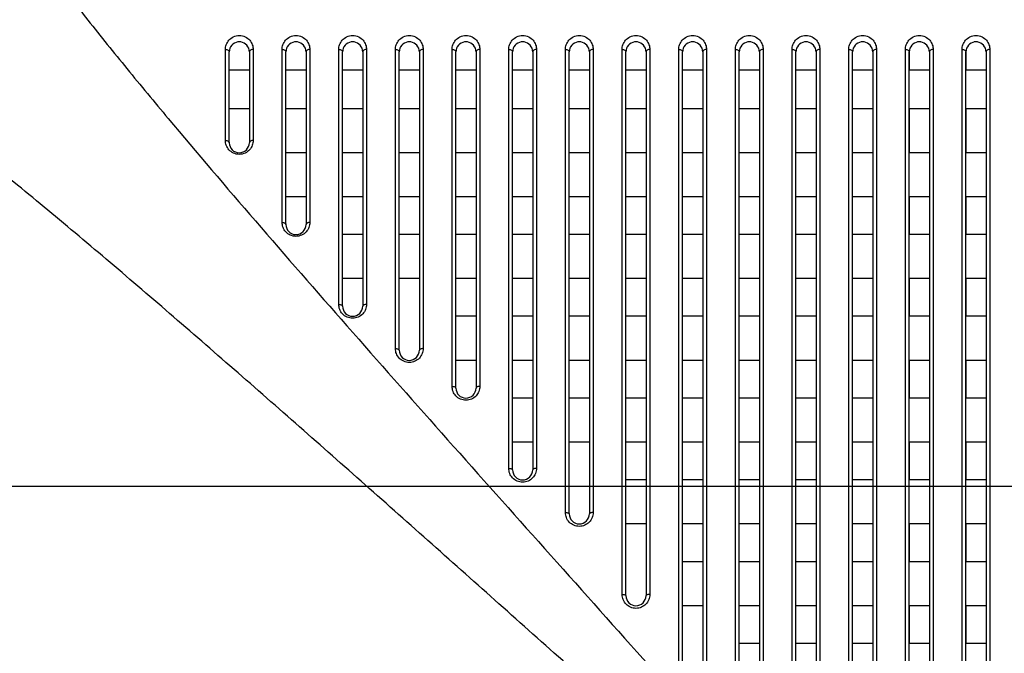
# Model space of a CAD drawing. Header units: millimetres. Extents: x -6054 to 364, y -1866 to 3094.
# Tile 94 of 256: x -4687 to -4609, y 852 to 903. Entities that reach past the tile are written whole.
import ezdxf

# ---------------------------------------------------------------- set-up
doc = ezdxf.new("R2010")
doc.units = ezdxf.units.MM
doc.header["$LTSCALE"] = 65.395
doc.header["$PDSIZE"] = 0.05
doc.layers.get('0').update_dxf_attribs({"linetype": 'CONTINUOUS'})
doc.layers.get('Defpoints').update_dxf_attribs({"linetype": 'CONTINUOUS'})
doc.layers.add('DIM', color=3, linetype='CONTINUOUS')
doc.styles.get("Standard").update_dxf_attribs({"font": 'arial.ttf'})
doc.dimstyles.new('ISO-25', dxfattribs={"dimtxt": 2.5, "dimasz": 2.5, "dimexe": 1.25, "dimexo": 0.625, "dimtad": 1, "dimtxsty": 'STANDARD', "dimcen": 2.5, "dimadec": 0, "dimazin": 0, "dimtfac": 1, "dimtmove": 0, "dimatfit": 3, "dimfxl": 1, "dimarcsym": 0})

# ---------------------------------------------------------------- blocks, each defined once
blk = doc.blocks.new('*D0')
at = {"layer": 'Defpoints', "color": 0}
for p in [(-4193.173, 1041.272), (-4734.98, 936.486), (-4193.173, 628.168)]:
    blk.add_point(p, dxfattribs=at)
at = {"layer": 'DIM', "color": 3, "lineweight": -2}
for p, q in [((-4734.98, 937.111), (-4734.98, 1042.522)), ((-4193.173, 628.793), (-4193.173, 1042.522)), ((-4719.98, 1041.272), (-4208.173, 1041.272))]:
    blk.add_line(p, q, dxfattribs=at)
at = {"layer": 'DIM', "color": 3}
for points in [[(-4719.98, 1043.772), (-4719.98, 1038.772), (-4734.98, 1041.272)], [(-4208.173, 1038.772), (-4208.173, 1043.772), (-4193.173, 1041.272)]]:
    blk.add_solid(points, dxfattribs=at)
at = {"layer": 'DIM', "color": 2, "insert": (-4464.076, 1059.082), "char_height": 20, "attachment_point": 5}
blk.add_mtext('542  [21,331]', dxfattribs=at)
blk = doc.blocks.new('*D16')
at = {"layer": 'Defpoints', "color": 0}
for p in [(-4695.976, 946.484), (-4765.28, 865.648), (-4570.423, 865.648)]:
    blk.add_point(p, dxfattribs=at)
at = {"layer": 'DIM', "color": 3, "lineweight": -2}
for p, q in [((-4696.601, 946.484), (-4766.53, 946.484)), ((-4765.28, 931.484), (-4765.28, 880.648)), ((-4571.048, 865.648), (-4766.53, 865.648)), ((-4765.28, 865.648), (-4765.28, 703.928))]:
    blk.add_line(p, q, dxfattribs=at)
at = {"layer": 'DIM', "color": 3}
for points in [[(-4762.78, 931.484), (-4767.78, 931.484), (-4765.28, 946.484)], [(-4767.78, 880.648), (-4762.78, 880.648), (-4765.28, 865.648)]]:
    blk.add_solid(points, dxfattribs=at)
at = {"layer": 'DIM', "color": 2, "insert": (-4783.09, 777.288), "char_height": 20, "attachment_point": 5, "rotation": 90}
blk.add_mtext('81   [3,183]', dxfattribs=at)
blk = doc.blocks.new('*D7')
at = {"layer": 'Defpoints', "color": 0}
for p in [(-4728.573, 946.484), (-4809.721, 628.168), (-4193.173, 628.168)]:
    blk.add_point(p, dxfattribs=at)
at = {"layer": 'DIM', "color": 3, "lineweight": -2}
for p, q in [((-4729.198, 946.484), (-4810.971, 946.484)), ((-4809.721, 931.484), (-4809.721, 643.168)), ((-4193.798, 628.168), (-4810.971, 628.168))]:
    blk.add_line(p, q, dxfattribs=at)
at = {"layer": 'DIM', "color": 3}
for points in [[(-4807.221, 931.484), (-4812.221, 931.484), (-4809.721, 946.484)], [(-4812.221, 643.168), (-4807.221, 643.168), (-4809.721, 628.168)]]:
    blk.add_solid(points, dxfattribs=at)
at = {"layer": 'DIM', "color": 2, "insert": (-4827.531, 787.326), "char_height": 20, "attachment_point": 5, "rotation": 90}
blk.add_mtext('318  [12,532]', dxfattribs=at)
blk = doc.blocks.new('*D11')
at = {"layer": 'Defpoints', "color": 0}
for p in [(-4734.98, 978.007), (-4734.98, 865.656), (-4570.423, 865.648)]:
    blk.add_point(p, dxfattribs=at)
at = {"layer": 'DIM', "color": 3, "lineweight": -2}
for p, q in [((-4734.98, 866.281), (-4734.98, 979.257)), ((-4570.423, 866.273), (-4570.423, 979.257)), ((-4585.423, 978.007), (-4719.98, 978.007))]:
    blk.add_line(p, q, dxfattribs=at)
at = {"layer": 'DIM', "color": 3}
for points in [[(-4719.98, 980.507), (-4719.98, 975.507), (-4734.98, 978.007)], [(-4585.423, 975.507), (-4585.423, 980.507), (-4570.423, 978.007)]]:
    blk.add_solid(points, dxfattribs=at)
at = {"layer": 'DIM', "color": 2, "insert": (-4652.701, 995.817), "char_height": 20, "attachment_point": 5}
blk.add_mtext('165  [6,479]', dxfattribs=at)

msp = doc.modelspace()

# ---------------------------------------------------------------- linework, layer by layer
at = {"linetype": 'Continuous'}
for p, q in [((-4670.523, 893.145), (-4670.523, 900.382)), ((-4670.223, 892.968), (-4670.223, 900.184)), ((-4668.623, 900.184), (-4668.623, 892.968)), ((-4668.323, 900.382), (-4668.323, 893.145)), ((-4666.023, 886.629), (-4666.023, 900.382)), ((-4665.723, 886.468), (-4665.723, 900.184)), ((-4664.123, 900.184), (-4664.123, 886.468)), ((-4663.823, 900.382), (-4663.823, 886.629)), ((-4661.523, 880.114), (-4661.523, 900.382)), ((-4661.223, 879.968), (-4661.223, 900.184)), ((-4659.623, 900.184), (-4659.623, 879.968)), ((-4659.323, 900.382), (-4659.323, 880.114)), ((-4657.023, 876.606), (-4657.023, 900.382)), ((-4656.723, 876.468), (-4656.723, 900.184)), ((-4655.123, 900.184), (-4655.123, 876.468)), ((-4654.823, 900.382), (-4654.823, 876.606)), ((-4652.523, 873.599), (-4652.523, 900.382)), ((-4652.223, 873.468), (-4652.223, 900.184)), ((-4650.623, 900.184), (-4650.623, 873.468)), ((-4650.323, 900.382), (-4650.323, 873.599)), ((-4648.023, 867.085), (-4648.023, 900.382)), ((-4647.723, 866.968), (-4647.723, 900.184)), ((-4646.123, 900.184), (-4646.123, 866.968)), ((-4645.823, 900.382), (-4645.823, 867.085)), ((-4643.523, 863.577), (-4643.523, 900.382)), ((-4643.223, 863.468), (-4643.223, 900.184)), ((-4641.623, 900.184), (-4641.623, 863.468)), ((-4641.323, 900.382), (-4641.323, 863.577)), ((-4639.023, 857.062), (-4639.023, 900.382)), ((-4638.723, 856.968), (-4638.723, 900.184)), ((-4637.123, 900.184), (-4637.123, 856.968)), ((-4636.823, 900.382), (-4636.823, 857.062)), ((-4634.523, 850.546), (-4634.523, 900.382)), ((-4634.223, 850.468), (-4634.223, 900.184)), ((-4632.623, 900.184), (-4632.623, 850.468)), ((-4632.323, 900.382), (-4632.323, 850.546)), ((-4630.023, 844.029), (-4630.023, 900.382)), ((-4629.723, 843.968), (-4629.723, 900.184)), ((-4628.123, 900.184), (-4628.123, 843.968)), ((-4627.823, 900.382), (-4627.823, 844.029)), ((-4625.523, 841.02), (-4625.523, 900.382)), ((-4625.223, 840.968), (-4625.223, 900.184)), ((-4623.623, 900.184), (-4623.623, 840.968)), ((-4623.323, 900.382), (-4623.323, 841.02)), ((-4621.023, 834.499), (-4621.023, 900.382)), ((-4620.723, 834.468), (-4620.723, 900.184)), ((-4619.123, 900.184), (-4619.123, 834.468)), ((-4618.823, 900.382), (-4618.823, 834.499)), ((-4616.523, 828.726), (-4616.523, 900.382)), ((-4616.223, 900.184), (-4616.223, 898.734)), ((-4616.223, 900.184), (-4616.223, 898.734)), ((-4616.223, 828.718), (-4616.223, 900.184)), ((-4614.623, 900.184), (-4614.623, 898.734)), ((-4614.623, 900.184), (-4614.623, 898.734)), ((-4614.623, 900.184), (-4614.623, 828.718)), ((-4614.323, 900.382), (-4614.323, 828.726)), ((-4612.023, 828.726), (-4612.023, 900.382)), ((-4611.723, 900.184), (-4611.723, 898.734)), ((-4611.723, 900.184), (-4611.723, 898.734)), ((-4611.723, 828.718), (-4611.723, 900.184)), ((-4610.123, 900.184), (-4610.123, 898.734)), ((-4610.123, 900.184), (-4610.123, 898.734)), ((-4610.123, 900.184), (-4610.123, 828.718)), ((-4609.823, 900.382), (-4609.823, 828.726)), ((-4668.623, 898.734), (-4670.223, 898.734)), ((-4664.123, 898.734), (-4665.723, 898.734)), ((-4659.623, 898.734), (-4661.223, 898.734)), ((-4655.123, 898.734), (-4656.723, 898.734)), ((-4650.623, 898.734), (-4652.223, 898.734)), ((-4646.123, 898.734), (-4647.723, 898.734)), ((-4641.623, 898.734), (-4643.223, 898.734)), ((-4637.123, 898.734), (-4638.723, 898.734)), ((-4632.623, 898.734), (-4634.223, 898.734)), ((-4628.123, 898.734), (-4629.723, 898.734)), ((-4623.623, 898.734), (-4625.223, 898.734)), ((-4619.123, 898.734), (-4620.723, 898.734)), ((-4614.623, 898.734), (-4616.223, 898.734)), ((-4614.623, 898.734), (-4616.223, 898.734)), ((-4610.123, 898.734), (-4611.723, 898.734)), ((-4610.123, 898.734), (-4611.723, 898.734)), ((-4668.623, 895.67), (-4670.223, 895.67)), ((-4664.123, 895.67), (-4665.723, 895.67)), ((-4659.623, 895.67), (-4661.223, 895.67)), ((-4655.123, 895.67), (-4656.723, 895.67)), ((-4650.623, 895.67), (-4652.223, 895.67)), ((-4646.123, 895.67), (-4647.723, 895.67)), ((-4641.623, 895.67), (-4643.223, 895.67)), ((-4637.123, 895.67), (-4638.723, 895.67)), ((-4632.623, 895.67), (-4634.223, 895.67)), ((-4628.123, 895.67), (-4629.723, 895.67)), ((-4623.623, 895.67), (-4625.223, 895.67)), ((-4619.123, 895.67), (-4620.723, 895.67)), ((-4616.223, 895.668), (-4616.223, 892.168)), ((-4616.223, 895.668), (-4616.223, 892.168)), ((-4614.623, 895.668), (-4616.223, 895.668)), ((-4614.623, 895.668), (-4616.223, 895.668)), ((-4614.623, 895.668), (-4614.623, 892.168)), ((-4614.623, 895.668), (-4614.623, 892.168)), ((-4611.723, 895.668), (-4611.723, 892.168)), ((-4611.723, 895.668), (-4611.723, 892.168)), ((-4610.123, 895.668), (-4611.723, 895.668)), ((-4610.123, 895.668), (-4611.723, 895.668)), ((-4610.123, 895.668), (-4610.123, 892.168)), ((-4610.123, 895.668), (-4610.123, 892.168)), ((-4664.123, 892.17), (-4665.723, 892.17)), ((-4659.623, 892.17), (-4661.223, 892.17)), ((-4655.123, 892.17), (-4656.723, 892.17)), ((-4650.623, 892.17), (-4652.223, 892.17)), ((-4646.123, 892.17), (-4647.723, 892.17)), ((-4641.623, 892.17), (-4643.223, 892.17)), ((-4637.123, 892.17), (-4638.723, 892.17)), ((-4632.623, 892.17), (-4634.223, 892.17)), ((-4628.123, 892.17), (-4629.723, 892.17)), ((-4623.623, 892.17), (-4625.223, 892.17)), ((-4619.123, 892.17), (-4620.723, 892.17)), ((-4614.623, 892.168), (-4616.223, 892.168)), ((-4614.623, 892.168), (-4616.223, 892.168)), ((-4610.123, 892.168), (-4611.723, 892.168)), ((-4610.123, 892.168), (-4611.723, 892.168)), ((-4664.123, 888.668), (-4665.723, 888.668)), ((-4659.623, 888.668), (-4661.223, 888.668)), ((-4655.123, 888.668), (-4656.723, 888.668)), ((-4650.623, 888.668), (-4652.223, 888.668)), ((-4646.123, 888.668), (-4647.723, 888.668)), ((-4641.623, 888.668), (-4643.223, 888.668)), ((-4637.123, 888.668), (-4638.723, 888.668)), ((-4632.623, 888.668), (-4634.223, 888.668)), ((-4628.123, 888.668), (-4629.723, 888.668)), ((-4623.623, 888.668), (-4625.223, 888.668)), ((-4619.123, 888.668), (-4620.723, 888.668)), ((-4616.223, 888.668), (-4616.223, 885.668)), ((-4616.223, 888.668), (-4616.223, 885.668)), ((-4614.623, 888.668), (-4616.223, 888.668)), ((-4614.623, 888.668), (-4616.223, 888.668)), ((-4614.623, 888.668), (-4614.623, 885.668)), ((-4614.623, 888.668), (-4614.623, 885.668)), ((-4611.723, 888.668), (-4611.723, 885.668)), ((-4611.723, 888.668), (-4611.723, 885.668)), ((-4610.123, 888.668), (-4611.723, 888.668)), ((-4610.123, 888.668), (-4611.723, 888.668)), ((-4610.123, 888.668), (-4610.123, 885.668)), ((-4610.123, 888.668), (-4610.123, 885.668)), ((-4659.623, 885.668), (-4661.223, 885.668)), ((-4655.123, 885.668), (-4656.723, 885.668)), ((-4650.623, 885.668), (-4652.223, 885.668)), ((-4646.123, 885.668), (-4647.723, 885.668)), ((-4641.623, 885.668), (-4643.223, 885.668)), ((-4637.123, 885.668), (-4638.723, 885.668)), ((-4632.623, 885.668), (-4634.223, 885.668)), ((-4628.123, 885.668), (-4629.723, 885.668)), ((-4623.623, 885.668), (-4625.223, 885.668)), ((-4619.123, 885.668), (-4620.723, 885.668)), ((-4614.623, 885.668), (-4616.223, 885.668)), ((-4614.623, 885.668), (-4616.223, 885.668)), ((-4610.123, 885.668), (-4611.723, 885.668)), ((-4610.123, 885.668), (-4611.723, 885.668)), ((-4659.623, 882.168), (-4661.223, 882.168)), ((-4655.123, 882.168), (-4656.723, 882.168)), ((-4650.623, 882.168), (-4652.223, 882.168)), ((-4646.123, 882.168), (-4647.723, 882.168)), ((-4641.623, 882.168), (-4643.223, 882.168)), ((-4637.123, 882.168), (-4638.723, 882.168)), ((-4632.623, 882.168), (-4634.223, 882.168)), ((-4628.123, 882.168), (-4629.723, 882.168)), ((-4623.623, 882.168), (-4625.223, 882.168)), ((-4619.123, 882.168), (-4620.723, 882.168)), ((-4616.223, 882.168), (-4616.223, 879.168)), ((-4616.223, 882.168), (-4616.223, 879.168)), ((-4614.623, 882.168), (-4616.223, 882.168)), ((-4614.623, 882.168), (-4616.223, 882.168)), ((-4614.623, 882.168), (-4614.623, 879.168)), ((-4614.623, 882.168), (-4614.623, 879.168)), ((-4611.723, 882.168), (-4611.723, 879.168)), ((-4611.723, 882.168), (-4611.723, 879.168)), ((-4610.123, 882.168), (-4611.723, 882.168)), ((-4610.123, 882.168), (-4611.723, 882.168)), ((-4610.123, 882.168), (-4610.123, 879.168)), ((-4610.123, 882.168), (-4610.123, 879.168)), ((-4650.623, 879.168), (-4652.223, 879.168)), ((-4646.123, 879.168), (-4647.723, 879.168)), ((-4641.623, 879.168), (-4643.223, 879.168)), ((-4637.123, 879.168), (-4638.723, 879.168)), ((-4632.623, 879.168), (-4634.223, 879.168)), ((-4628.123, 879.168), (-4629.723, 879.168)), ((-4623.623, 879.168), (-4625.223, 879.168)), ((-4619.123, 879.168), (-4620.723, 879.168)), ((-4614.623, 879.168), (-4616.223, 879.168)), ((-4614.623, 879.168), (-4616.223, 879.168)), ((-4610.123, 879.168), (-4611.723, 879.168)), ((-4610.123, 879.168), (-4611.723, 879.168)), ((-4650.623, 875.668), (-4652.223, 875.668)), ((-4646.123, 875.668), (-4647.723, 875.668)), ((-4641.623, 875.668), (-4643.223, 875.668)), ((-4637.123, 875.668), (-4638.723, 875.668)), ((-4632.623, 875.668), (-4634.223, 875.668)), ((-4628.123, 875.668), (-4629.723, 875.668)), ((-4623.623, 875.668), (-4625.223, 875.668)), ((-4619.123, 875.668), (-4620.723, 875.668)), ((-4616.223, 875.668), (-4616.223, 872.668)), ((-4616.223, 875.668), (-4616.223, 872.668)), ((-4614.623, 875.668), (-4616.223, 875.668)), ((-4614.623, 875.668), (-4616.223, 875.668)), ((-4614.623, 875.668), (-4614.623, 872.668)), ((-4614.623, 875.668), (-4614.623, 872.668)), ((-4611.723, 875.668), (-4611.723, 872.668)), ((-4611.723, 875.668), (-4611.723, 872.668)), ((-4610.123, 875.668), (-4611.723, 875.668)), ((-4610.123, 875.668), (-4611.723, 875.668)), ((-4610.123, 875.668), (-4610.123, 872.668)), ((-4610.123, 875.668), (-4610.123, 872.668)), ((-4646.123, 872.668), (-4647.723, 872.668)), ((-4641.623, 872.668), (-4643.223, 872.668)), ((-4637.123, 872.668), (-4638.723, 872.668)), ((-4632.623, 872.668), (-4634.223, 872.668)), ((-4628.123, 872.668), (-4629.723, 872.668)), ((-4623.623, 872.668), (-4625.223, 872.668)), ((-4619.123, 872.668), (-4620.723, 872.668)), ((-4614.623, 872.668), (-4616.223, 872.668)), ((-4614.623, 872.668), (-4616.223, 872.668)), ((-4610.123, 872.668), (-4611.723, 872.668)), ((-4610.123, 872.668), (-4611.723, 872.668)), ((-4646.123, 869.168), (-4647.723, 869.168)), ((-4641.623, 869.168), (-4643.223, 869.168)), ((-4637.123, 869.168), (-4638.723, 869.168)), ((-4632.623, 869.168), (-4634.223, 869.168)), ((-4628.123, 869.168), (-4629.723, 869.168)), ((-4623.623, 869.168), (-4625.223, 869.168)), ((-4619.123, 869.168), (-4620.723, 869.168)), ((-4616.223, 869.168), (-4616.223, 866.168)), ((-4616.223, 869.168), (-4616.223, 866.168)), ((-4614.623, 869.168), (-4616.223, 869.168)), ((-4614.623, 869.168), (-4616.223, 869.168)), ((-4614.623, 869.168), (-4614.623, 866.168)), ((-4614.623, 869.168), (-4614.623, 866.168)), ((-4611.723, 869.168), (-4611.723, 866.168)), ((-4611.723, 869.168), (-4611.723, 866.168)), ((-4610.123, 869.168), (-4611.723, 869.168)), ((-4610.123, 869.168), (-4611.723, 869.168)), ((-4610.123, 869.168), (-4610.123, 866.168)), ((-4610.123, 869.168), (-4610.123, 866.168)), ((-4637.123, 866.168), (-4638.723, 866.168)), ((-4632.623, 866.168), (-4634.223, 866.168)), ((-4628.123, 866.168), (-4629.723, 866.168)), ((-4623.623, 866.168), (-4625.223, 866.168)), ((-4619.123, 866.168), (-4620.723, 866.168)), ((-4614.623, 866.168), (-4616.223, 866.168)), ((-4614.623, 866.168), (-4616.223, 866.168)), ((-4610.123, 866.168), (-4611.723, 866.168)), ((-4610.123, 866.168), (-4611.723, 866.168)), ((-4637.123, 862.668), (-4638.723, 862.668)), ((-4632.623, 862.668), (-4634.223, 862.668)), ((-4628.123, 862.668), (-4629.723, 862.668)), ((-4623.623, 862.668), (-4625.223, 862.668)), ((-4619.123, 862.668), (-4620.723, 862.668)), ((-4616.223, 862.668), (-4616.223, 859.668)), ((-4616.223, 862.668), (-4616.223, 859.668)), ((-4614.623, 862.668), (-4616.223, 862.668)), ((-4614.623, 862.668), (-4616.223, 862.668)), ((-4614.623, 862.668), (-4614.623, 859.668)), ((-4614.623, 862.668), (-4614.623, 859.668)), ((-4611.723, 862.668), (-4611.723, 859.668)), ((-4611.723, 862.668), (-4611.723, 859.668)), ((-4610.123, 862.668), (-4611.723, 862.668)), ((-4610.123, 862.668), (-4611.723, 862.668)), ((-4610.123, 862.668), (-4610.123, 859.668)), ((-4610.123, 862.668), (-4610.123, 859.668)), ((-4632.623, 859.668), (-4634.223, 859.668)), ((-4628.123, 859.668), (-4629.723, 859.668)), ((-4623.623, 859.668), (-4625.223, 859.668)), ((-4619.123, 859.668), (-4620.723, 859.668)), ((-4614.623, 859.668), (-4616.223, 859.668)), ((-4614.623, 859.668), (-4616.223, 859.668)), ((-4610.123, 859.668), (-4611.723, 859.668)), ((-4610.123, 859.668), (-4611.723, 859.668)), ((-4632.623, 856.168), (-4634.223, 856.168)), ((-4628.123, 856.168), (-4629.723, 856.168)), ((-4623.623, 856.168), (-4625.223, 856.168)), ((-4619.123, 856.168), (-4620.723, 856.168)), ((-4616.223, 856.168), (-4616.223, 853.168)), ((-4616.223, 856.168), (-4616.223, 853.168)), ((-4614.623, 856.168), (-4616.223, 856.168)), ((-4614.623, 856.168), (-4616.223, 856.168)), ((-4614.623, 856.168), (-4614.623, 853.168)), ((-4614.623, 856.168), (-4614.623, 853.168)), ((-4611.723, 856.168), (-4611.723, 853.168)), ((-4611.723, 856.168), (-4611.723, 853.168)), ((-4610.123, 856.168), (-4611.723, 856.168)), ((-4610.123, 856.168), (-4611.723, 856.168)), ((-4610.123, 856.168), (-4610.123, 853.168)), ((-4610.123, 856.168), (-4610.123, 853.168)), ((-4628.123, 853.169), (-4629.723, 853.169)), ((-4623.623, 853.169), (-4625.223, 853.169)), ((-4619.123, 853.169), (-4620.723, 853.169)), ((-4614.623, 853.168), (-4616.223, 853.168)), ((-4614.623, 853.168), (-4616.223, 853.168)), ((-4610.123, 853.168), (-4611.723, 853.168)), ((-4610.123, 853.168), (-4611.723, 853.168))]:
    msp.add_line(p, q, dxfattribs=at)
for centre, radius, start, end in [((-4669.423, 900.184), 0.8, 97.81661, 180), ((-4669.423, 900.18), 0.804, 82.04503, 97.77913), ((-4669.423, 900.184), 0.8, 0, 82.00784), ((-4664.923, 900.184), 0.8, 97.81661, 180), ((-4664.923, 900.18), 0.804, 82.04503, 97.77913), ((-4664.923, 900.184), 0.8, 0, 82.00784), ((-4660.423, 900.184), 0.8, 97.81661, 180), ((-4660.423, 900.18), 0.804, 82.04503, 97.77913), ((-4660.423, 900.184), 0.8, 0, 82.00784), ((-4655.923, 900.184), 0.8, 97.81661, 180), ((-4655.923, 900.18), 0.804, 82.04503, 97.77913), ((-4655.923, 900.184), 0.8, 0, 82.00784), ((-4651.423, 900.184), 0.8, 97.81661, 180), ((-4651.423, 900.18), 0.804, 82.04503, 97.77913), ((-4651.423, 900.184), 0.8, 0, 82.00784), ((-4646.923, 900.184), 0.8, 97.81661, 180), ((-4646.923, 900.18), 0.804, 82.04503, 97.77913), ((-4646.923, 900.184), 0.8, 0, 82.00784), ((-4642.423, 900.184), 0.8, 97.81661, 180), ((-4642.423, 900.18), 0.804, 82.04503, 97.77913), ((-4642.423, 900.184), 0.8, 0, 82.00784), ((-4637.923, 900.184), 0.8, 97.81661, 180), ((-4637.923, 900.18), 0.804, 82.04503, 97.77913), ((-4637.923, 900.184), 0.8, 0, 82.00784), ((-4633.423, 900.184), 0.8, 97.81661, 180), ((-4633.423, 900.18), 0.804, 82.04503, 97.77913), ((-4633.423, 900.184), 0.8, 0, 82.00784), ((-4628.923, 900.184), 0.8, 97.81661, 180), ((-4628.923, 900.18), 0.804, 82.04503, 97.77913), ((-4628.923, 900.184), 0.8, 0, 82.00784), ((-4624.423, 900.184), 0.8, 97.81661, 180), ((-4624.423, 900.18), 0.804, 82.04503, 97.77913), ((-4624.423, 900.184), 0.8, 0, 82.00784), ((-4619.923, 900.184), 0.8, 97.81661, 180), ((-4619.923, 900.18), 0.804, 82.04503, 97.77913), ((-4619.923, 900.184), 0.8, 0, 82.00784), ((-4615.423, 900.184), 0.8, 97.81661, 180), ((-4615.423, 900.184), 0.8, 97.81784, 100.18927), ((-4615.423, 900.184), 0.8, 97.81784, 100.18927), ((-4615.423, 900.18), 0.804, 82.04503, 97.77913), ((-4615.423, 900.18), 0.804, 82.04503, 97.77913), ((-4615.423, 900.18), 0.804, 82.04503, 97.77913), ((-4615.423, 900.184), 0.8, 0, 82.00784), ((-4615.423, 900.184), 0.8, 79.59158, 82.00661), ((-4615.423, 900.184), 0.8, 79.59158, 82.00661), ((-4610.923, 900.184), 0.8, 97.81661, 180), ((-4610.923, 900.184), 0.8, 97.81784, 100.18927), ((-4610.923, 900.184), 0.8, 97.81784, 100.18927), ((-4610.923, 900.18), 0.804, 82.04503, 97.77913), ((-4610.923, 900.18), 0.804, 82.04503, 97.77913), ((-4610.923, 900.18), 0.804, 82.04503, 97.77913), ((-4610.923, 900.184), 0.8, 0, 82.00784), ((-4610.923, 900.184), 0.8, 79.59158, 82.00661), ((-4610.923, 900.184), 0.8, 79.59158, 82.00661), ((-4615.423, 900.184), 0.8, 176.4264, 179.9997), ((-4615.423, 900.184), 0.8, 176.4264, 179.9997), ((-4615.423, 900.184), 0.8, 0.00031, 3.61629), ((-4615.423, 900.184), 0.8, 0.00031, 3.61629), ((-4610.923, 900.184), 0.8, 176.4264, 179.9997), ((-4610.923, 900.184), 0.8, 176.4264, 179.9997), ((-4610.923, 900.184), 0.8, 0.00031, 3.61629), ((-4610.923, 900.184), 0.8, 0.00031, 3.61629), ((-4669.423, 892.968), 0.8, 180, 360), ((-4664.923, 886.468), 0.8, 180, 360), ((-4660.423, 879.968), 0.8, 180, 360), ((-4655.923, 876.468), 0.8, 180, 360), ((-4651.423, 873.468), 0.8, 180, 360), ((-4646.923, 866.968), 0.8, 180, 360), ((-4642.423, 863.468), 0.8, 180, 360), ((-4637.923, 856.968), 0.8, 180, 360)]:
    msp.add_arc(centre, radius, start, end, dxfattribs=at)
for points, knots in [([(-4686.861, 913.947), (-4687.888, 913.947), (-4689.947, 913.779), (-4692.937, 912.968), (-4695.709, 911.577), (-4698.127, 909.632), (-4700.072, 907.214), (-4701.464, 904.442), (-4702.275, 901.451), (-4702.443, 899.393), (-4702.443, 898.366)], [0, 0, 0, 0, 0.125045, 0.250055, 0.375035, 0.499999, 0.624963, 0.749944, 0.874954, 1, 1, 1, 1]), ([(-4686.861, 909.984), (-4686.041, 908.786), (-4684.266, 906.34), (-4681.408, 902.642), (-4678.313, 898.797), (-4673.896, 893.462), (-4668.077, 886.644), (-4660.823, 878.331), (-4653.318, 869.845), (-4645.631, 861.217), (-4637.811, 852.461), (-4632.569, 846.574), (-4629.939, 843.606)], [0, 0, 0, 0, 0.049782, 0.103612, 0.160277, 0.219044, 0.341148, 0.467663, 0.597403, 0.729664, 0.863981, 1, 1, 1, 1]), ([(-4670.523, 900.382), (-4670.523, 900.51), (-4670.477, 900.773), (-4670.266, 901.134), (-4669.903, 901.413), (-4669.423, 901.524), (-4668.943, 901.413), (-4668.58, 901.134), (-4668.369, 900.773), (-4668.323, 900.51), (-4668.323, 900.382)], [0, 0, 0, 0, 0.111203, 0.227903, 0.356731, 0.49999, 0.643254, 0.77209, 0.888795, 1, 1, 1, 1]), ([(-4666.023, 900.382), (-4666.023, 900.51), (-4665.977, 900.773), (-4665.766, 901.134), (-4665.403, 901.413), (-4664.923, 901.524), (-4664.443, 901.413), (-4664.08, 901.134), (-4663.869, 900.773), (-4663.823, 900.51), (-4663.823, 900.382)], [0, 0, 0, 0, 0.111203, 0.227903, 0.356731, 0.49999, 0.643254, 0.77209, 0.888795, 1, 1, 1, 1]), ([(-4661.523, 900.382), (-4661.523, 900.51), (-4661.477, 900.773), (-4661.266, 901.134), (-4660.903, 901.413), (-4660.423, 901.524), (-4659.943, 901.413), (-4659.58, 901.134), (-4659.369, 900.773), (-4659.323, 900.51), (-4659.323, 900.382)], [0, 0, 0, 0, 0.111203, 0.227903, 0.356731, 0.49999, 0.643254, 0.77209, 0.888795, 1, 1, 1, 1]), ([(-4657.023, 900.382), (-4657.023, 900.51), (-4656.977, 900.773), (-4656.766, 901.134), (-4656.403, 901.413), (-4655.923, 901.524), (-4655.443, 901.413), (-4655.08, 901.134), (-4654.869, 900.773), (-4654.823, 900.51), (-4654.823, 900.382)], [0, 0, 0, 0, 0.111203, 0.227903, 0.356731, 0.49999, 0.643254, 0.77209, 0.888795, 1, 1, 1, 1]), ([(-4652.523, 900.382), (-4652.523, 900.51), (-4652.477, 900.773), (-4652.266, 901.134), (-4651.903, 901.413), (-4651.423, 901.524), (-4650.943, 901.413), (-4650.58, 901.134), (-4650.369, 900.773), (-4650.323, 900.51), (-4650.323, 900.382)], [0, 0, 0, 0, 0.111203, 0.227903, 0.356731, 0.49999, 0.643254, 0.77209, 0.888795, 1, 1, 1, 1]), ([(-4648.023, 900.382), (-4648.023, 900.51), (-4647.977, 900.773), (-4647.766, 901.134), (-4647.403, 901.413), (-4646.923, 901.524), (-4646.443, 901.413), (-4646.08, 901.134), (-4645.869, 900.773), (-4645.823, 900.51), (-4645.823, 900.382)], [0, 0, 0, 0, 0.111203, 0.227903, 0.356731, 0.49999, 0.643254, 0.77209, 0.888795, 1, 1, 1, 1]), ([(-4643.523, 900.382), (-4643.523, 900.51), (-4643.477, 900.773), (-4643.266, 901.134), (-4642.903, 901.413), (-4642.423, 901.524), (-4641.943, 901.413), (-4641.58, 901.134), (-4641.369, 900.773), (-4641.323, 900.51), (-4641.323, 900.382)], [0, 0, 0, 0, 0.111203, 0.227903, 0.356731, 0.49999, 0.643254, 0.77209, 0.888795, 1, 1, 1, 1]), ([(-4639.023, 900.382), (-4639.023, 900.51), (-4638.977, 900.773), (-4638.766, 901.134), (-4638.403, 901.413), (-4637.923, 901.524), (-4637.443, 901.413), (-4637.08, 901.134), (-4636.869, 900.773), (-4636.823, 900.51), (-4636.823, 900.382)], [0, 0, 0, 0, 0.111203, 0.227903, 0.356731, 0.49999, 0.643254, 0.77209, 0.888795, 1, 1, 1, 1]), ([(-4634.523, 900.382), (-4634.523, 900.51), (-4634.477, 900.773), (-4634.266, 901.134), (-4633.903, 901.413), (-4633.423, 901.524), (-4632.943, 901.413), (-4632.58, 901.134), (-4632.369, 900.773), (-4632.323, 900.51), (-4632.323, 900.382)], [0, 0, 0, 0, 0.111203, 0.227903, 0.356731, 0.49999, 0.643254, 0.77209, 0.888795, 1, 1, 1, 1]), ([(-4630.023, 900.382), (-4630.023, 900.51), (-4629.977, 900.773), (-4629.766, 901.134), (-4629.403, 901.413), (-4628.923, 901.524), (-4628.443, 901.413), (-4628.08, 901.134), (-4627.869, 900.773), (-4627.823, 900.51), (-4627.823, 900.382)], [0, 0, 0, 0, 0.111203, 0.227903, 0.356731, 0.49999, 0.643254, 0.77209, 0.888795, 1, 1, 1, 1]), ([(-4625.523, 900.382), (-4625.523, 900.51), (-4625.477, 900.773), (-4625.266, 901.134), (-4624.903, 901.413), (-4624.423, 901.524), (-4623.943, 901.413), (-4623.58, 901.134), (-4623.369, 900.773), (-4623.323, 900.51), (-4623.323, 900.382)], [0, 0, 0, 0, 0.111203, 0.227903, 0.356731, 0.49999, 0.643254, 0.77209, 0.888795, 1, 1, 1, 1]), ([(-4621.023, 900.382), (-4621.023, 900.51), (-4620.977, 900.773), (-4620.766, 901.134), (-4620.403, 901.413), (-4619.923, 901.524), (-4619.443, 901.413), (-4619.08, 901.134), (-4618.869, 900.773), (-4618.823, 900.51), (-4618.823, 900.382)], [0, 0, 0, 0, 0.111203, 0.227903, 0.356731, 0.49999, 0.643254, 0.77209, 0.888795, 1, 1, 1, 1]), ([(-4616.523, 900.382), (-4616.523, 900.51), (-4616.477, 900.773), (-4616.266, 901.134), (-4615.903, 901.413), (-4615.423, 901.524), (-4614.943, 901.413), (-4614.58, 901.134), (-4614.369, 900.773), (-4614.323, 900.51), (-4614.323, 900.382)], [0, 0, 0, 0, 0.111203, 0.227903, 0.356731, 0.49999, 0.643254, 0.77209, 0.888795, 1, 1, 1, 1]), ([(-4612.023, 900.382), (-4612.023, 900.51), (-4611.977, 900.773), (-4611.766, 901.134), (-4611.403, 901.413), (-4610.923, 901.524), (-4610.443, 901.413), (-4610.08, 901.134), (-4609.869, 900.773), (-4609.823, 900.51), (-4609.823, 900.382)], [0, 0, 0, 0, 0.111203, 0.227903, 0.356731, 0.49999, 0.643254, 0.77209, 0.888795, 1, 1, 1, 1]), ([(-4670.523, 900.382), (-4670.485, 900.382), (-4670.41, 900.373), (-4670.312, 900.332), (-4670.242, 900.268), (-4670.223, 900.21), (-4670.223, 900.184)], [0, 0, 0, 0, 0.294415, 0.565058, 0.797973, 1, 1, 1, 1]), ([(-4668.323, 900.382), (-4668.362, 900.382), (-4668.436, 900.373), (-4668.534, 900.332), (-4668.604, 900.268), (-4668.623, 900.21), (-4668.623, 900.184)], [0, 0, 0, 0, 0.294415, 0.565058, 0.797973, 1, 1, 1, 1]), ([(-4666.023, 900.382), (-4665.985, 900.382), (-4665.91, 900.373), (-4665.812, 900.332), (-4665.742, 900.268), (-4665.723, 900.21), (-4665.723, 900.184)], [0, 0, 0, 0, 0.294415, 0.565058, 0.797973, 1, 1, 1, 1]), ([(-4663.823, 900.382), (-4663.862, 900.382), (-4663.936, 900.373), (-4664.034, 900.332), (-4664.104, 900.268), (-4664.123, 900.21), (-4664.123, 900.184)], [0, 0, 0, 0, 0.294415, 0.565058, 0.797973, 1, 1, 1, 1]), ([(-4661.523, 900.382), (-4661.485, 900.382), (-4661.41, 900.373), (-4661.312, 900.332), (-4661.242, 900.268), (-4661.223, 900.21), (-4661.223, 900.184)], [0, 0, 0, 0, 0.294415, 0.565058, 0.797973, 1, 1, 1, 1]), ([(-4659.323, 900.382), (-4659.362, 900.382), (-4659.436, 900.373), (-4659.534, 900.332), (-4659.604, 900.268), (-4659.623, 900.21), (-4659.623, 900.184)], [0, 0, 0, 0, 0.294415, 0.565058, 0.797973, 1, 1, 1, 1]), ([(-4657.023, 900.382), (-4656.985, 900.382), (-4656.91, 900.373), (-4656.812, 900.332), (-4656.742, 900.268), (-4656.723, 900.21), (-4656.723, 900.184)], [0, 0, 0, 0, 0.294415, 0.565058, 0.797973, 1, 1, 1, 1]), ([(-4654.823, 900.382), (-4654.862, 900.382), (-4654.936, 900.373), (-4655.034, 900.332), (-4655.104, 900.268), (-4655.123, 900.21), (-4655.123, 900.184)], [0, 0, 0, 0, 0.294415, 0.565058, 0.797973, 1, 1, 1, 1]), ([(-4652.523, 900.382), (-4652.485, 900.382), (-4652.41, 900.373), (-4652.312, 900.332), (-4652.242, 900.268), (-4652.223, 900.21), (-4652.223, 900.184)], [0, 0, 0, 0, 0.294415, 0.565058, 0.797973, 1, 1, 1, 1]), ([(-4650.323, 900.382), (-4650.362, 900.382), (-4650.436, 900.373), (-4650.534, 900.332), (-4650.604, 900.268), (-4650.623, 900.21), (-4650.623, 900.184)], [0, 0, 0, 0, 0.294415, 0.565058, 0.797973, 1, 1, 1, 1]), ([(-4648.023, 900.382), (-4647.985, 900.382), (-4647.91, 900.373), (-4647.812, 900.332), (-4647.742, 900.268), (-4647.723, 900.21), (-4647.723, 900.184)], [0, 0, 0, 0, 0.294415, 0.565058, 0.797973, 1, 1, 1, 1]), ([(-4645.823, 900.382), (-4645.862, 900.382), (-4645.936, 900.373), (-4646.034, 900.332), (-4646.104, 900.268), (-4646.123, 900.21), (-4646.123, 900.184)], [0, 0, 0, 0, 0.294415, 0.565058, 0.797973, 1, 1, 1, 1]), ([(-4643.523, 900.382), (-4643.485, 900.382), (-4643.41, 900.373), (-4643.312, 900.332), (-4643.242, 900.268), (-4643.223, 900.21), (-4643.223, 900.184)], [0, 0, 0, 0, 0.294415, 0.565058, 0.797973, 1, 1, 1, 1]), ([(-4641.323, 900.382), (-4641.362, 900.382), (-4641.436, 900.373), (-4641.534, 900.332), (-4641.604, 900.268), (-4641.623, 900.21), (-4641.623, 900.184)], [0, 0, 0, 0, 0.294415, 0.565058, 0.797973, 1, 1, 1, 1]), ([(-4639.023, 900.382), (-4638.985, 900.382), (-4638.91, 900.373), (-4638.812, 900.332), (-4638.742, 900.268), (-4638.723, 900.21), (-4638.723, 900.184)], [0, 0, 0, 0, 0.294415, 0.565058, 0.797973, 1, 1, 1, 1]), ([(-4636.823, 900.382), (-4636.862, 900.382), (-4636.936, 900.373), (-4637.034, 900.332), (-4637.104, 900.268), (-4637.123, 900.21), (-4637.123, 900.184)], [0, 0, 0, 0, 0.294415, 0.565058, 0.797973, 1, 1, 1, 1]), ([(-4634.523, 900.382), (-4634.485, 900.382), (-4634.41, 900.373), (-4634.312, 900.332), (-4634.242, 900.268), (-4634.223, 900.21), (-4634.223, 900.184)], [0, 0, 0, 0, 0.294415, 0.565058, 0.797973, 1, 1, 1, 1]), ([(-4632.323, 900.382), (-4632.362, 900.382), (-4632.436, 900.373), (-4632.534, 900.332), (-4632.604, 900.268), (-4632.623, 900.21), (-4632.623, 900.184)], [0, 0, 0, 0, 0.294415, 0.565058, 0.797973, 1, 1, 1, 1]), ([(-4630.023, 900.382), (-4629.985, 900.382), (-4629.91, 900.373), (-4629.812, 900.332), (-4629.742, 900.268), (-4629.723, 900.21), (-4629.723, 900.184)], [0, 0, 0, 0, 0.294415, 0.565058, 0.797973, 1, 1, 1, 1]), ([(-4627.823, 900.382), (-4627.862, 900.382), (-4627.936, 900.373), (-4628.034, 900.332), (-4628.104, 900.268), (-4628.123, 900.21), (-4628.123, 900.184)], [0, 0, 0, 0, 0.294415, 0.565058, 0.797973, 1, 1, 1, 1]), ([(-4625.523, 900.382), (-4625.485, 900.382), (-4625.41, 900.373), (-4625.312, 900.332), (-4625.242, 900.268), (-4625.223, 900.21), (-4625.223, 900.184)], [0, 0, 0, 0, 0.294415, 0.565058, 0.797973, 1, 1, 1, 1]), ([(-4623.323, 900.382), (-4623.362, 900.382), (-4623.436, 900.373), (-4623.534, 900.332), (-4623.604, 900.268), (-4623.623, 900.21), (-4623.623, 900.184)], [0, 0, 0, 0, 0.294415, 0.565058, 0.797973, 1, 1, 1, 1]), ([(-4621.023, 900.382), (-4620.985, 900.382), (-4620.91, 900.373), (-4620.812, 900.332), (-4620.742, 900.268), (-4620.723, 900.21), (-4620.723, 900.184)], [0, 0, 0, 0, 0.294415, 0.565058, 0.797973, 1, 1, 1, 1]), ([(-4618.823, 900.382), (-4618.862, 900.382), (-4618.936, 900.373), (-4619.034, 900.332), (-4619.104, 900.268), (-4619.123, 900.21), (-4619.123, 900.184)], [0, 0, 0, 0, 0.294415, 0.565058, 0.797973, 1, 1, 1, 1]), ([(-4616.523, 900.382), (-4616.485, 900.382), (-4616.41, 900.373), (-4616.312, 900.332), (-4616.242, 900.268), (-4616.223, 900.21), (-4616.223, 900.184)], [0, 0, 0, 0, 0.294415, 0.565058, 0.797973, 1, 1, 1, 1]), ([(-4614.323, 900.382), (-4614.362, 900.382), (-4614.436, 900.373), (-4614.534, 900.332), (-4614.604, 900.268), (-4614.623, 900.21), (-4614.623, 900.184)], [0, 0, 0, 0, 0.294415, 0.565058, 0.797973, 1, 1, 1, 1]), ([(-4612.023, 900.382), (-4611.985, 900.382), (-4611.91, 900.373), (-4611.812, 900.332), (-4611.742, 900.268), (-4611.723, 900.21), (-4611.723, 900.184)], [0, 0, 0, 0, 0.294415, 0.565058, 0.797973, 1, 1, 1, 1]), ([(-4609.823, 900.382), (-4609.862, 900.382), (-4609.936, 900.373), (-4610.034, 900.332), (-4610.104, 900.268), (-4610.123, 900.21), (-4610.123, 900.184)], [0, 0, 0, 0, 0.294415, 0.565058, 0.797973, 1, 1, 1, 1]), ([(-4615.413, 826.918), (-4617.305, 828.518), (-4621.061, 831.741), (-4628.479, 838.222), (-4637.607, 846.324), (-4648.405, 855.969), (-4659.01, 865.422), (-4667.732, 873.123), (-4674.6, 879.099), (-4679.63, 883.417), (-4684.559, 887.569), (-4689.354, 891.499), (-4693.263, 894.573), (-4696.286, 896.827), (-4697.757, 897.871), (-4698.479, 898.366)], [0, 0, 0, 0, 0.067833, 0.135457, 0.269629, 0.4019, 0.531753, 0.658497, 0.720368, 0.780958, 0.839933, 0.896779, 0.950646, 0.976027, 1, 1, 1, 1]), ([(-4668.323, 893.145), (-4668.323, 893.015), (-4668.372, 892.745), (-4668.591, 892.382), (-4668.956, 892.111), (-4669.423, 892.007), (-4669.89, 892.111), (-4670.255, 892.382), (-4670.475, 892.745), (-4670.523, 893.015), (-4670.523, 893.145)], [0, 0, 0, 0, 0.114108, 0.233429, 0.36214, 0.499991, 0.637846, 0.766564, 0.885889, 1, 1, 1, 1]), ([(-4670.523, 893.145), (-4670.485, 893.145), (-4670.411, 893.137), (-4670.314, 893.101), (-4670.243, 893.045), (-4670.223, 892.992), (-4670.223, 892.968)], [0, 0, 0, 0, 0.305149, 0.581433, 0.810768, 1, 1, 1, 1]), ([(-4668.323, 893.145), (-4668.362, 893.145), (-4668.435, 893.137), (-4668.532, 893.101), (-4668.603, 893.045), (-4668.623, 892.992), (-4668.623, 892.968)], [0, 0, 0, 0, 0.305149, 0.581433, 0.810768, 1, 1, 1, 1]), ([(-4663.823, 886.629), (-4663.823, 886.496), (-4663.873, 886.222), (-4664.098, 885.858), (-4664.464, 885.592), (-4664.923, 885.492), (-4665.383, 885.592), (-4665.748, 885.858), (-4665.973, 886.222), (-4666.023, 886.496), (-4666.023, 886.629)], [0, 0, 0, 0, 0.116234, 0.236865, 0.365022, 0.499993, 0.634966, 0.763129, 0.883763, 1, 1, 1, 1]), ([(-4666.023, 886.629), (-4665.985, 886.629), (-4665.919, 886.622), (-4665.835, 886.596), (-4665.775, 886.562), (-4665.734, 886.519), (-4665.723, 886.484), (-4665.723, 886.468)], [0, 0, 0, 0, 0.312956, 0.527973, 0.714225, 0.868551, 1, 1, 1, 1]), ([(-4663.823, 886.629), (-4663.862, 886.629), (-4663.927, 886.622), (-4664.011, 886.596), (-4664.071, 886.562), (-4664.112, 886.519), (-4664.123, 886.484), (-4664.123, 886.468)], [0, 0, 0, 0, 0.312956, 0.527973, 0.714225, 0.868551, 1, 1, 1, 1]), ([(-4659.323, 880.114), (-4659.323, 879.979), (-4659.375, 879.701), (-4659.603, 879.337), (-4659.969, 879.075), (-4660.423, 878.979), (-4660.877, 879.075), (-4661.243, 879.337), (-4661.472, 879.701), (-4661.523, 879.979), (-4661.523, 880.114)], [0, 0, 0, 0, 0.117931, 0.239543, 0.367188, 0.499996, 0.632805, 0.760453, 0.882068, 1, 1, 1, 1]), ([(-4661.523, 880.114), (-4661.485, 880.114), (-4661.412, 880.107), (-4661.316, 880.078), (-4661.246, 880.034), (-4661.223, 879.988), (-4661.223, 879.968)], [0, 0, 0, 0, 0.321821, 0.607351, 0.831745, 1, 1, 1, 1]), ([(-4659.323, 880.114), (-4659.362, 880.114), (-4659.434, 880.107), (-4659.53, 880.078), (-4659.6, 880.034), (-4659.623, 879.988), (-4659.623, 879.968)], [0, 0, 0, 0, 0.321821, 0.607351, 0.831745, 1, 1, 1, 1]), ([(-4654.823, 876.606), (-4654.823, 876.47), (-4654.875, 876.191), (-4655.106, 875.826), (-4655.472, 875.566), (-4655.923, 875.471), (-4656.374, 875.566), (-4656.74, 875.826), (-4656.971, 876.191), (-4657.023, 876.47), (-4657.023, 876.606)], [0, 0, 0, 0, 0.118722, 0.240771, 0.368158, 0.499996, 0.631836, 0.759225, 0.881276, 1, 1, 1, 1]), ([(-4657.023, 876.606), (-4656.985, 876.606), (-4656.911, 876.599), (-4656.804, 876.571), (-4656.723, 876.512), (-4656.723, 876.468)], [0, 0, 0, 0, 0.330888, 0.623133, 1, 1, 1, 1]), ([(-4654.823, 876.606), (-4654.862, 876.606), (-4654.935, 876.599), (-4655.043, 876.571), (-4655.123, 876.512), (-4655.123, 876.468)], [0, 0, 0, 0, 0.330888, 0.623133, 1, 1, 1, 1]), ([(-4650.323, 873.599), (-4650.323, 873.462), (-4650.376, 873.183), (-4650.608, 872.817), (-4650.974, 872.559), (-4651.423, 872.465), (-4651.872, 872.559), (-4652.239, 872.817), (-4652.471, 873.183), (-4652.523, 873.462), (-4652.523, 873.599)], [0, 0, 0, 0, 0.119348, 0.241733, 0.368908, 0.499996, 0.631087, 0.758264, 0.880651, 1, 1, 1, 1]), ([(-4652.523, 873.599), (-4652.485, 873.599), (-4652.411, 873.592), (-4652.305, 873.566), (-4652.223, 873.51), (-4652.223, 873.468)], [0, 0, 0, 0, 0.334514, 0.628875, 1, 1, 1, 1]), ([(-4650.323, 873.599), (-4650.362, 873.599), (-4650.435, 873.592), (-4650.541, 873.566), (-4650.623, 873.51), (-4650.623, 873.468)], [0, 0, 0, 0, 0.334514, 0.628875, 1, 1, 1, 1]), ([(-4645.823, 867.085), (-4645.823, 866.947), (-4645.877, 866.665), (-4646.111, 866.299), (-4646.478, 866.044), (-4646.923, 865.951), (-4647.369, 866.044), (-4647.735, 866.299), (-4647.97, 866.665), (-4648.023, 866.947), (-4648.023, 867.085)], [0, 0, 0, 0, 0.120568, 0.243585, 0.370327, 0.499997, 0.629667, 0.756412, 0.879431, 1, 1, 1, 1]), ([(-4648.023, 867.085), (-4647.985, 867.085), (-4647.911, 867.079), (-4647.809, 867.056), (-4647.723, 867.008), (-4647.723, 866.968)], [0, 0, 0, 0, 0.342276, 0.641242, 1, 1, 1, 1]), ([(-4645.823, 867.085), (-4645.862, 867.085), (-4645.935, 867.079), (-4646.038, 867.056), (-4646.123, 867.008), (-4646.123, 866.968)], [0, 0, 0, 0, 0.342276, 0.641242, 1, 1, 1, 1]), ([(-4641.323, 863.577), (-4641.323, 863.438), (-4641.377, 863.155), (-4641.613, 862.789), (-4641.98, 862.535), (-4642.423, 862.444), (-4642.867, 862.535), (-4643.233, 862.789), (-4643.469, 863.155), (-4643.523, 863.438), (-4643.523, 863.577)], [0, 0, 0, 0, 0.121162, 0.244474, 0.370998, 0.499997, 0.628996, 0.755522, 0.878837, 1, 1, 1, 1]), ([(-4643.523, 863.577), (-4643.485, 863.577), (-4643.413, 863.572), (-4643.329, 863.554), (-4643.275, 863.53), (-4643.241, 863.509), (-4643.223, 863.484), (-4643.223, 863.468)], [0, 0, 0, 0, 0.341298, 0.6383, 0.75932, 0.858778, 1, 1, 1, 1]), ([(-4641.323, 863.577), (-4641.361, 863.577), (-4641.433, 863.572), (-4641.517, 863.554), (-4641.571, 863.53), (-4641.605, 863.509), (-4641.623, 863.484), (-4641.623, 863.468)], [0, 0, 0, 0, 0.341298, 0.6383, 0.75932, 0.858778, 1, 1, 1, 1]), ([(-4636.823, 857.062), (-4636.823, 856.922), (-4636.878, 856.637), (-4637.116, 856.271), (-4637.483, 856.019), (-4637.923, 855.929), (-4638.364, 856.019), (-4638.73, 856.271), (-4638.968, 856.637), (-4639.023, 856.922), (-4639.023, 857.062)], [0, 0, 0, 0, 0.122167, 0.245963, 0.372106, 0.499998, 0.62789, 0.754034, 0.877832, 1, 1, 1, 1]), ([(-4639.023, 857.062), (-4638.985, 857.062), (-4638.913, 857.058), (-4638.83, 857.042), (-4638.776, 857.022), (-4638.743, 857.004), (-4638.723, 856.982), (-4638.723, 856.968)], [0, 0, 0, 0, 0.349311, 0.651319, 0.772642, 0.870309, 1, 1, 1, 1]), ([(-4636.823, 857.062), (-4636.861, 857.062), (-4636.933, 857.058), (-4637.017, 857.042), (-4637.071, 857.022), (-4637.104, 857.004), (-4637.123, 856.982), (-4637.123, 856.968)], [0, 0, 0, 0, 0.349311, 0.651319, 0.772642, 0.870309, 1, 1, 1, 1])]:
    msp.add_open_spline(points, degree=3, knots=knots, dxfattribs=at)

# ---------------------------------------------------------------- dimensions: what is measured, and where the dimension line sits
at = {"layer": 'DIM'}
for base, p1, p2, picture, middle in [((-4193.173, 1041.272), (-4734.98, 936.486), (-4193.173, 628.168), '*D0', (-4464.076, 1059.082)), ((-4734.98, 978.007), (-4570.423, 865.648), (-4734.98, 865.656), '*D11', (-4652.701, 995.817))]:
    dim = msp.add_linear_dim(base=base, p1=p1, p2=p2, text='<> []', dimstyle='ISO-25', override={"dimtxt": 20, "dimasz": 15, "dimgap": 5, "dimdec": 0, "dimclrd": 3, "dimclre": 3, "dimclrt": 2, "dimadec": 1, "dimtp": 0.3, "dimtm": 0.3, "dimtofl": 0}, dxfattribs=at)
    dim.commit()
    dim.dimension.update_dxf_attribs({"geometry": picture, "text_midpoint": middle})
dim = msp.add_linear_dim(base=(-4809.721, 628.168), p1=(-4728.573, 946.484), p2=(-4193.173, 628.168), angle=90, text='<> []', dimstyle='ISO-25', override={"dimtxt": 20, "dimasz": 15, "dimgap": 5, "dimdec": 0, "dimclrd": 3, "dimclre": 3, "dimclrt": 2, "dimadec": 1, "dimtp": 0.3, "dimtm": 0.3, "dimtofl": 0}, dxfattribs=at)
dim.commit()
dim.dimension.update_dxf_attribs({"geometry": '*D7', "text_midpoint": (-4809.721, 787.326), "dimtype": 160})
dim = msp.add_linear_dim(base=(-4765.28, 865.648), p1=(-4695.976, 946.484), p2=(-4570.423, 865.648), angle=90, text='<>  []', dimstyle='ISO-25', override={"dimtxt": 20, "dimasz": 15, "dimgap": 5, "dimdec": 0, "dimclrd": 3, "dimclre": 3, "dimclrt": 2, "dimadec": 1, "dimtp": 0.3, "dimtm": 0.3, "dimtofl": 0}, dxfattribs=at)
dim.commit()
dim.dimension.update_dxf_attribs({"geometry": '*D16', "text_midpoint": (-4783.09, 777.288)})

doc.saveas('drawing.dxf')
